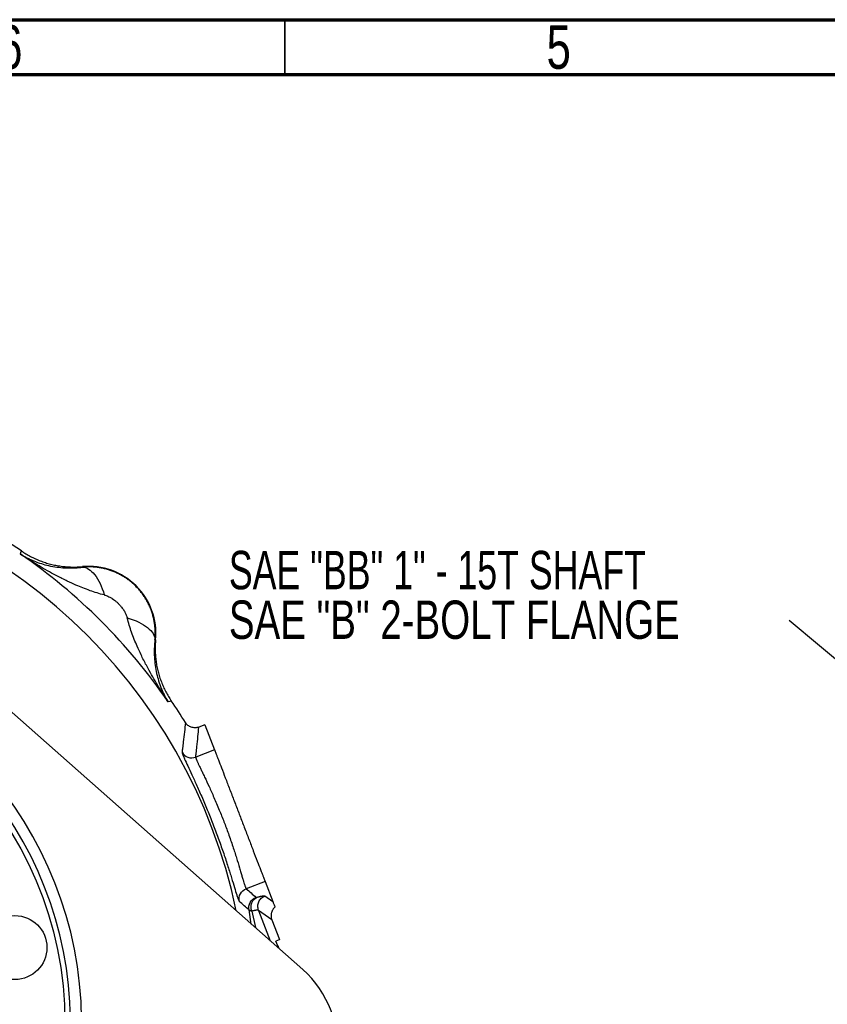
# Model space of a CAD drawing. Header units: inches. Extents: x 0.6 to 16.3, y 0.2 to 11.5.
# Tile 10 of 20: x 5.5 to 8.4, y 8 to 11.5. Entities that reach past the tile are written whole.
import ezdxf

# ---------------------------------------------------------------- set-up
doc = ezdxf.new("R2010")
doc.units = ezdxf.units.IN
doc.header["$MEASUREMENT"] = 0
doc.styles.add('SLDTEXTSTYLE0', font='TXT', dxfattribs={"width": 0.75})
doc.styles.add('SLDTEXTSTYLE2', font='TXT', dxfattribs={"width": 0.695652})
doc.dimstyles.new('SLDDIMSTYLE3', dxfattribs={"dimtxt": 0.18, "dimasz": 0.14, "dimexe": 0, "dimexo": 0.0625, "dimgap": 0, "dimtad": 0, "dimtih": 1, "dimtoh": 1, "dimdec": 0, "dimrnd": 1e-09, "dimzin": 0, "dimdsep": 46, "dimtxsty": 'Standard', "dimsah": 1, "dimcen": 0.09, "dimadec": 0, "dimazin": 0, "dimtfac": 0.14, "dimtdec": 0, "dimtofl": 0, "dimtmove": 0, "dimatfit": 3, "dimfxl": 0, "dimfrac": 2, "dimtolj": 1, "dimtzin": 0, "dimarcsym": 0})

# ---------------------------------------------------------------- blocks, each defined once
blk = doc.blocks.new('SW_NOTE_0_2')
at = {"color": 0, "linetype": 'Continuous', "lineweight": 0, "char_height": 0.137795, "attachment_point": 1}
for s, insert, style in [('SAE "BB" 1" - 15T SHAFT', (-2.0114, 0.2498), 'SLDTEXTSTYLE2'), ('SAE "B" 2-BOLT FLANGE', (-2.0114, 0.0716), 'SLDTEXTSTYLE0')]:
    blk.add_mtext(s, dxfattribs=dict(at, insert=insert, style=style))

msp = doc.modelspace()

# ---------------------------------------------------------------- linework, layer by layer
at = {"color": 7, "linetype": 'Continuous', "lineweight": 70}
for p, q in [((0.5906, 11.4961), (16.3386, 11.4961)), ((0.7874, 11.2992), (16.1417, 11.2992))]:
    msp.add_line(p, q, dxfattribs=at)
at = {"color": 7, "linetype": 'Continuous', "lineweight": 35}
msp.add_line((6.4961, 11.2992), (6.4961, 11.4961), dxfattribs=at)
at = {"color": 7, "linetype": 'Continuous', "lineweight": 25}
for p, q in [((5.5462, 9.5775), (5.5479, 9.5832)), ((5.5479, 9.5832), (5.5497, 9.589)), ((5.7688, 9.5304), (5.7689, 9.5325)), ((6.0315, 9.2699), (6.0294, 9.2698)), ((6.5598, 8.0859), (5.4485, 9.0692)), ((6.088, 9.0507), (6.0822, 9.0489)), ((6.0822, 9.0489), (6.0765, 9.0472)), ((6.2086, 8.965), (6.1869, 8.9567)), ((6.2086, 8.965), (6.2433, 8.8747)), ((6.2433, 8.8747), (6.1756, 8.8487)), ((6.4246, 8.4023), (6.3569, 8.3763)), ((6.4246, 8.4023), (6.4521, 8.3306)), ((6.4243, 8.3503), (6.4521, 8.3306)), ((6.4487, 8.2651), (6.4013, 8.2986)), ((6.4487, 8.2651), (6.4759, 8.1942)), ((6.4756, 8.193), (6.4638, 8.1885)), ((6.4706, 8.1708), (6.4638, 8.1885)), ((6.4759, 8.1942), (6.4756, 8.193))]:
    msp.add_line(p, q, dxfattribs=at)
at = {"color": 8, "linetype": 'Continuous', "lineweight": 25}
for p, q in [((6.3751, 8.2494), (6.3671, 8.2999)), ((6.3768, 8.2957), (6.3897, 8.2365)), ((6.4013, 8.2986), (6.4434, 8.1889)), ((6.4706, 8.1708), (6.4695, 8.1659))]:
    msp.add_line(p, q, dxfattribs=at)
at = {"color": 7, "linetype": 'Continuous', "lineweight": 25}
for centre, radius in [((4.3921, 7.8931), 1.314), ((5.5266, 8.165), 0.1147)]:
    msp.add_circle(centre, radius, dxfattribs=at)
for centre, radius, start, end in [((4.3921, 7.8931), 2.0533, 55.6839, 124.3161), ((4.3921, 7.8931), 2.0419, 34.4163, 55.5837), ((5.7917, 9.2927), 0.2409, 354.5811, 95.4189), ((4.3921, 7.8931), 1.374, 268.7674, 76.2326), ((4.3921, 7.8931), 1.334, 268.8048, 76.1952), ((4.3921, 7.8931), 2.0533, 31.7307, 34.3161), ((6.3141, 7.8081), 0.3709, 352.5, 48.5)]:
    msp.add_arc(centre, radius, start, end, dxfattribs=at)
at = {"color": 8, "linetype": 'Continuous', "lineweight": 25}
msp.add_arc((4.3921, 7.8931), 1.9709, 11.8312, 153.1688, dxfattribs=at)
at = {"color": 7, "linetype": 'Continuous', "lineweight": 25}
for points, knots in [([(5.5497, 9.589), (5.5523, 9.5872), (5.5576, 9.5836), (5.5658, 9.5786), (5.5742, 9.5737), (5.5826, 9.5692), (5.5912, 9.5648), (5.5999, 9.5607), (5.6087, 9.5569), (5.6177, 9.5533), (5.6267, 9.5499), (5.6358, 9.5469), (5.645, 9.544), (5.6543, 9.5415), (5.6637, 9.5392), (5.6731, 9.5373), (5.6826, 9.5355), (5.6921, 9.5341), (5.7016, 9.5329), (5.7112, 9.532), (5.7208, 9.5314), (5.7305, 9.5311), (5.7401, 9.531), (5.7497, 9.5312), (5.7593, 9.5317), (5.7657, 9.5322), (5.7689, 9.5325)], [0, 0, 0, 0, 0.041668, 0.083337, 0.125006, 0.166675, 0.208344, 0.250014, 0.291682, 0.33335, 0.375017, 0.416682, 0.458346, 0.500009, 0.541671, 0.583335, 0.624999, 0.666665, 0.708332, 0.75, 0.791667, 0.833335, 0.875002, 0.916669, 0.958334, 1, 1, 1, 1]), ([(5.5462, 9.5775), (5.5488, 9.5759), (5.554, 9.5728), (5.5617, 9.5685), (5.569, 9.5647), (5.576, 9.5612), (5.5825, 9.5582), (5.5885, 9.5555), (5.6013, 9.5502), (5.6205, 9.5433), (5.6481, 9.5358), (5.676, 9.5307), (5.7001, 9.5284), (5.7185, 9.5277), (5.7313, 9.5277), (5.7439, 9.5281), (5.7564, 9.529), (5.7647, 9.5299), (5.7688, 9.5304)], [0, 0, 0, 0, 0.045138, 0.087505, 0.127104, 0.163937, 0.198008, 0.229318, 0.257869, 0.393408, 0.51334, 0.643659, 0.761584, 0.81312, 0.862692, 0.910335, 0.956089, 1, 1, 1, 1]), ([(5.8474, 9.4308), (5.83, 9.4351), (5.8123, 9.4406), (5.7782, 9.4527), (5.762, 9.4592), (5.7357, 9.4707), (5.7256, 9.4753), (5.7091, 9.4832), (5.7028, 9.4863), (5.6837, 9.4959), (5.6711, 9.5026), (5.6381, 9.5206), (5.6179, 9.5323), (5.5805, 9.5552), (5.5632, 9.5663), (5.5462, 9.5775)], [-1.668217, -1.668217, -1.668217, -1.668217, -1.375984, -1.375984, -1.042003, -1.042003, -0.833265, -0.833265, -0.728896, -0.728896, -0.561906, -0.561906, -0.294721, -0.294721, 0.001686, 0.001686, 0.001686, 0.001686]), ([(6.0294, 9.2698), (6.0296, 9.2722), (6.03, 9.277), (6.0304, 9.2843), (6.0306, 9.2915), (6.0306, 9.2988), (6.0303, 9.3061), (6.0298, 9.3133), (6.0291, 9.3205), (6.0282, 9.3277), (6.027, 9.3349), (6.0257, 9.3421), (6.0241, 9.3492), (6.0223, 9.3562), (6.0203, 9.3632), (6.018, 9.3701), (6.0156, 9.377), (6.013, 9.3837), (6.0101, 9.3904), (6.0071, 9.397), (6.0038, 9.4035), (6.0003, 9.4099), (5.9967, 9.4162), (5.9928, 9.4224), (5.9888, 9.4284), (5.9846, 9.4344), (5.9802, 9.4402), (5.9757, 9.4458), (5.9709, 9.4514), (5.966, 9.4567), (5.961, 9.462), (5.9557, 9.467), (5.9504, 9.4719), (5.9448, 9.4767), (5.9392, 9.4812), (5.9334, 9.4856), (5.9274, 9.4898), (5.9214, 9.4939), (5.9152, 9.4977), (5.9089, 9.5013), (5.9025, 9.5048), (5.896, 9.5081), (5.8894, 9.5111), (5.8827, 9.514), (5.8759, 9.5166), (5.8691, 9.5191), (5.8622, 9.5213), (5.8552, 9.5233), (5.8481, 9.5251), (5.8411, 9.5267), (5.8339, 9.5281), (5.8267, 9.5292), (5.8195, 9.5301), (5.8123, 9.5308), (5.8051, 9.5313), (5.7978, 9.5316), (5.7905, 9.5316), (5.7833, 9.5314), (5.776, 9.5311), (5.7712, 9.5306), (5.7688, 9.5304)], [0, 0, 0, 0, 0.01734, 0.034669, 0.051988, 0.069298, 0.086599, 0.10389, 0.121174, 0.138449, 0.155716, 0.172976, 0.190229, 0.207475, 0.224715, 0.241949, 0.259177, 0.276401, 0.293619, 0.310833, 0.328043, 0.345249, 0.362452, 0.379652, 0.396849, 0.414044, 0.431238, 0.448429, 0.46562, 0.48281, 0.499999, 0.517189, 0.534379, 0.551569, 0.568761, 0.585954, 0.603149, 0.620347, 0.637547, 0.654749, 0.671956, 0.689166, 0.70638, 0.723598, 0.740821, 0.75805, 0.775284, 0.792524, 0.80977, 0.827023, 0.844283, 0.861551, 0.878826, 0.896109, 0.913401, 0.930701, 0.948011, 0.965331, 0.98266, 1, 1, 1, 1]), ([(5.8474, 9.4308), (5.8485, 9.4306), (5.8521, 9.4296), (5.8565, 9.428), (5.862, 9.4256), (5.8681, 9.4226), (5.8759, 9.418), (5.8839, 9.4123), (5.8913, 9.4062), (5.8973, 9.4006), (5.9018, 9.3959), (5.9072, 9.3899), (5.914, 9.3813), (5.9212, 9.37), (5.9258, 9.3606), (5.9281, 9.3543), (5.9292, 9.3509), (5.9296, 9.3492), (5.9298, 9.3484)], [0, 0, 0, 0, 0.0272854, 0.0966957, 0.1181176, 0.1775137, 0.2645843, 0.3409911, 0.4198607, 0.5000563, 0.5401228, 0.5799897, 0.6971505, 0.8081797, 0.9099168, 0.9564277, 0.9785373, 1, 1, 1, 1]), ([(6.0765, 9.0472), (6.0652, 9.0642), (6.0542, 9.0815), (6.0313, 9.1189), (6.0196, 9.1391), (6.0016, 9.1721), (5.9949, 9.1848), (5.9853, 9.2038), (5.9822, 9.2101), (5.9743, 9.2266), (5.9697, 9.2367), (5.9582, 9.263), (5.9517, 9.2792), (5.9396, 9.3133), (5.9341, 9.331), (5.9298, 9.3484)], [0, 0, 0, 0, 0.296408, 0.296408, 0.563592, 0.563592, 0.730583, 0.730583, 0.834952, 0.834952, 1.04369, 1.04369, 1.37767, 1.37767, 1.669903, 1.669903, 1.669903, 1.669903]), ([(6.0294, 9.2698), (6.0291, 9.2673), (6.0285, 9.2621), (6.0278, 9.2544), (6.0273, 9.2466), (6.0269, 9.2388), (6.0267, 9.2308), (6.0267, 9.2228), (6.0269, 9.2148), (6.0275, 9.1996), (6.0297, 9.177), (6.0348, 9.1491), (6.0423, 9.1215), (6.0502, 9.0994), (6.0584, 9.0805), (6.0664, 9.0643), (6.073, 9.0532), (6.0765, 9.0472)], [0, 0, 0, 0, 0.027232, 0.055177, 0.083846, 0.113252, 0.143403, 0.174311, 0.205982, 0.238426, 0.356347, 0.48667, 0.606598, 0.742141, 0.813048, 0.89899, 1, 1, 1, 1]), ([(6.0315, 9.2699), (6.0312, 9.2667), (6.0307, 9.2603), (6.0302, 9.2507), (6.03, 9.2411), (6.03, 9.2315), (6.0304, 9.2218), (6.031, 9.2122), (6.0319, 9.2027), (6.0331, 9.1931), (6.0345, 9.1836), (6.0362, 9.1741), (6.0382, 9.1647), (6.0405, 9.1553), (6.043, 9.1461), (6.0458, 9.1368), (6.0489, 9.1277), (6.0523, 9.1187), (6.0558, 9.1098), (6.0597, 9.1009), (6.0638, 9.0922), (6.0681, 9.0836), (6.0727, 9.0752), (6.0776, 9.0668), (6.0826, 9.0587), (6.0862, 9.0533), (6.088, 9.0507)], [0, 0, 0, 0, 0.041666, 0.083331, 0.124998, 0.166665, 0.208333, 0.25, 0.291668, 0.333335, 0.375001, 0.416665, 0.458329, 0.499991, 0.541654, 0.583318, 0.624983, 0.66665, 0.708318, 0.749986, 0.791656, 0.833325, 0.874994, 0.916663, 0.958332, 1, 1, 1, 1]), ([(6.1385, 8.973), (6.1374, 8.9618), (6.1363, 8.9507), (6.1338, 8.9274), (6.1324, 8.9153), (6.1301, 8.8957), (6.1292, 8.8881), (6.1276, 8.8758), (6.127, 8.8711), (6.1264, 8.8664)], [0.95513045, 0.95513045, 0.95513045, 0.95513045, 0.96620622, 0.96620622, 0.97833367, 0.97833367, 0.98591333, 0.98591333, 0.99065061, 0.99065061, 0.99065061, 0.99065061]), ([(6.1868, 8.9567), (6.1847, 8.9558), (6.1825, 8.9552), (6.1779, 8.9543), (6.1756, 8.9541), (6.1687, 8.954), (6.1641, 8.9546), (6.1553, 8.9576), (6.1513, 8.9598), (6.144, 8.9656), (6.1409, 8.969), (6.1385, 8.973)], [0, 0, 0, 0, 0.125, 0.125, 0.25, 0.25, 0.5, 0.5, 0.75, 0.75, 1, 1, 1, 1]), ([(6.1756, 8.8487), (6.1762, 8.8535), (6.1767, 8.8582), (6.1782, 8.8707), (6.179, 8.8783), (6.1812, 8.8983), (6.1825, 8.9106), (6.1848, 8.9341), (6.1858, 8.9454), (6.1868, 8.9567)], [0.95513045, 0.95513045, 0.95513045, 0.95513045, 0.95986774, 0.95986774, 0.96744739, 0.96744739, 0.97957484, 0.97957484, 0.99063736, 0.99063736, 0.99063736, 0.99063736]), ([(6.2433, 8.8747), (6.2433, 8.8745), (6.2434, 8.8742), (6.2437, 8.8735), (6.244, 8.8727), (6.2444, 8.8716), (6.2449, 8.8703), (6.2459, 8.8677), (6.2477, 8.863), (6.2509, 8.8549), (6.2548, 8.8446), (6.2612, 8.828), (6.271, 8.8024), (6.2852, 8.7653), (6.3011, 8.724), (6.3175, 8.6813), (6.3339, 8.6385), (6.3504, 8.5957), (6.3668, 8.5529), (6.3826, 8.5117), (6.3968, 8.4746), (6.4067, 8.449), (6.413, 8.4324), (6.417, 8.4221), (6.4201, 8.4139), (6.4222, 8.4086), (6.4234, 8.4053), (6.4242, 8.4033), (6.4245, 8.4026), (6.4246, 8.4023)], [0, 0, 0, 0, 0.009781, 0.019544, 0.029298, 0.039051, 0.048811, 0.058587, 0.089502, 0.120435, 0.152548, 0.18468, 0.250112, 0.315544, 0.379711, 0.441491, 0.500003, 0.558515, 0.620295, 0.684463, 0.749895, 0.815327, 0.84744, 0.879571, 0.910486, 0.941419, 0.960946, 0.98045, 1, 1, 1, 1]), ([(6.1264, 8.8664), (6.1264, 8.8662), (6.1264, 8.8659), (6.1265, 8.865), (6.1268, 8.864), (6.1271, 8.8628), (6.1276, 8.8613), (6.1282, 8.8596), (6.1289, 8.8577), (6.1298, 8.8556), (6.1307, 8.8533), (6.1318, 8.8508), (6.133, 8.848), (6.1343, 8.8451), (6.1383, 8.8362), (6.1464, 8.8184), (6.1616, 8.7859), (6.1796, 8.7467), (6.1994, 8.7019), (6.2198, 8.6533), (6.2398, 8.6026), (6.2589, 8.5513), (6.2763, 8.5016), (6.2916, 8.455), (6.3045, 8.4138), (6.315, 8.3794), (6.3212, 8.3593), (6.3247, 8.3485), (6.3264, 8.3434), (6.328, 8.3391), (6.3293, 8.3356), (6.3305, 8.333), (6.3315, 8.3311), (6.332, 8.3305), (6.3322, 8.3303)], [0, 0, 0, 0, 0.0096667, 0.0193087, 0.0289343, 0.0385519, 0.0481697, 0.057796, 0.0674391, 0.0771073, 0.0868086, 0.0965512, 0.1063431, 0.116192, 0.1261056, 0.1893676, 0.2513898, 0.3131687, 0.3756612, 0.4380555, 0.4996447, 0.5612232, 0.6237945, 0.6862178, 0.7481673, 0.8106842, 0.87356, 0.8916826, 0.9096966, 0.9276548, 0.9456109, 0.9636185, 0.9817307, 1, 1, 1, 1]), ([(6.1756, 8.8487), (6.1756, 8.8485), (6.1756, 8.8481), (6.1757, 8.8473), (6.176, 8.8462), (6.1764, 8.8449), (6.1769, 8.8433), (6.1777, 8.8414), (6.1785, 8.8392), (6.1796, 8.8367), (6.1808, 8.8339), (6.1822, 8.8308), (6.1846, 8.8257), (6.1883, 8.8177), (6.1937, 8.8063), (6.2002, 8.7928), (6.2097, 8.7729), (6.2234, 8.7435), (6.2413, 8.7036), (6.2595, 8.6607), (6.2772, 8.6169), (6.2936, 8.5725), (6.3087, 8.5284), (6.3221, 8.4867), (6.3314, 8.4558), (6.3377, 8.4346), (6.3419, 8.4201), (6.3455, 8.4079), (6.3484, 8.3984), (6.3506, 8.3914), (6.3523, 8.3863), (6.3538, 8.3823), (6.3551, 8.3793), (6.3561, 8.3772), (6.3567, 8.3766), (6.3569, 8.3763)], [0, 0, 0, 0, 0.010468, 0.021113, 0.031935, 0.042935, 0.054113, 0.06547, 0.077006, 0.08872, 0.100615, 0.112689, 0.124942, 0.155273, 0.187549, 0.215198, 0.249899, 0.312176, 0.37468, 0.440774, 0.499782, 0.55881, 0.624961, 0.687514, 0.749775, 0.783681, 0.812189, 0.844837, 0.8748, 0.896426, 0.917746, 0.938762, 0.959474, 0.979886, 1, 1, 1, 1]), ([(6.3569, 8.3763), (6.3628, 8.3712), (6.3745, 8.3609), (6.3861, 8.3505), (6.3919, 8.3453)], [0, 0, 0, 0, 0.498668, 1, 1, 1, 1]), ([(6.3919, 8.3453), (6.392, 8.3452), (6.392, 8.3452), (6.3922, 8.3452), (6.3924, 8.3452), (6.3929, 8.3452), (6.3934, 8.3453), (6.3946, 8.3455), (6.3953, 8.3457), (6.3962, 8.3459)], [0, 0, 0, 0, 0.00873285, 0.00873285, 0.02270541, 0.02270541, 0.04506151, 0.04506151, 0.06986281, 0.06986281, 0.06986281, 0.06986281]), ([(6.3962, 8.3459), (6.3974, 8.3462), (6.3997, 8.3468), (6.4029, 8.3476), (6.4059, 8.3483), (6.4087, 8.3489), (6.4112, 8.3495), (6.4136, 8.3499), (6.4163, 8.3504), (6.419, 8.3507), (6.4215, 8.3508), (6.4233, 8.3507), (6.424, 8.3504), (6.4243, 8.3503)], [0, 0, 0, 0, 0.071585, 0.143018, 0.214358, 0.285665, 0.356999, 0.428419, 0.499986, 0.625079, 0.749899, 0.874765, 1, 1, 1, 1]), ([(6.4013, 8.2986), (6.3994, 8.3035), (6.3986, 8.3088), (6.3988, 8.3192), (6.4, 8.3244), (6.4043, 8.334), (6.4074, 8.3383), (6.4149, 8.3455), (6.4194, 8.3484), (6.4243, 8.3503)], [0, 0, 0, 0, 0.25, 0.25, 0.5, 0.5, 0.75, 0.75, 1, 1, 1, 1]), ([(6.3671, 8.2999), (6.3613, 8.305), (6.3498, 8.3152), (6.3381, 8.3252), (6.3322, 8.3303)], [0, 0, 0, 0, 0.50212, 1, 1, 1, 1]), ([(6.46, 8.3099), (6.4592, 8.3092), (6.4575, 8.3077), (6.4552, 8.3051), (6.4531, 8.3024), (6.4512, 8.2994), (6.4495, 8.2962), (6.4482, 8.2928), (6.4471, 8.2892), (6.4463, 8.2852), (6.4459, 8.2808), (6.4461, 8.2758), (6.4469, 8.2705), (6.4481, 8.2669), (6.4487, 8.2651)], [0, 0, 0, 0, 0.067685, 0.13665, 0.206866, 0.278316, 0.351009, 0.425005, 0.500378, 0.581378, 0.671895, 0.771883, 0.881258, 1, 1, 1, 1]), ([(6.4521, 8.3306), (6.4527, 8.329), (6.454, 8.3258), (6.4559, 8.3206), (6.4579, 8.3154), (6.4594, 8.3117), (6.4601, 8.3098)], [0, 0, 0, 0, 0.2554749, 0.5072983, 0.7554725, 1, 1, 1, 1]), ([(6.3768, 8.2957), (6.3748, 8.2959), (6.3732, 8.2962), (6.3705, 8.297), (6.3695, 8.2975), (6.3682, 8.2984), (6.3678, 8.2987), (6.3674, 8.2994), (6.3672, 8.2996), (6.3671, 8.2999)], [0, 0, 0, 0, 0.0248013, 0.0248013, 0.04715739, 0.04715739, 0.06112996, 0.06112996, 0.06986281, 0.06986281, 0.06986281, 0.06986281]), ([(6.4013, 8.2986), (6.4011, 8.2988), (6.4008, 8.299), (6.4, 8.2992), (6.399, 8.2993), (6.3979, 8.2993), (6.3966, 8.2993), (6.3952, 8.2992), (6.3936, 8.299), (6.3919, 8.2988), (6.3902, 8.2985), (6.3884, 8.2982), (6.3865, 8.2978), (6.3846, 8.2974), (6.3826, 8.297), (6.3807, 8.2966), (6.3787, 8.2961), (6.3774, 8.2958), (6.3768, 8.2957)], [0, 0, 0, 0, 0.078898, 0.15561, 0.230135, 0.302474, 0.372627, 0.440593, 0.506373, 0.569966, 0.631373, 0.690593, 0.747627, 0.802475, 0.855136, 0.90561, 0.953898, 1, 1, 1, 1]), ([(6.4706, 8.1708), (6.4707, 8.1705), (6.4709, 8.17), (6.4713, 8.1689), (6.4722, 8.1666), (6.4732, 8.1639), (6.4737, 8.1626), (6.474, 8.1618)], [0, 0, 0, 0, 0.043219, 0.090293, 0.204835, 0.547953, 1, 1, 1, 1])]:
    msp.add_open_spline(points, degree=3, knots=knots, dxfattribs=at)
for points in [[(5.7688, 9.5304), (5.7834, 9.5308), (5.8144, 9.512), (5.8389, 9.4605), (5.8474, 9.4308)], [(5.9298, 9.3484), (5.9595, 9.3399), (6.011, 9.3155), (6.0298, 9.2844), (6.0294, 9.2698)], [(6.1264, 8.8664), (6.1311, 8.8582), (6.1465, 8.8451), (6.1667, 8.8453), (6.1756, 8.8487)], [(6.3322, 8.3303), (6.3302, 8.3395), (6.3329, 8.3595), (6.3481, 8.3729), (6.3569, 8.3763)], [(6.3671, 8.2999), (6.3652, 8.3091), (6.3682, 8.3288), (6.3832, 8.3419), (6.3919, 8.3453)], [(6.3768, 8.2957), (6.3733, 8.3054), (6.3734, 8.3274), (6.3876, 8.3424), (6.3962, 8.3459)], [(6.4763, 8.1933), (6.4761, 8.1936), (6.476, 8.1939), (6.4759, 8.1942)]]:
    msp.add_open_spline(points, degree=3, dxfattribs=at)

# ---------------------------------------------------------------- block references
at = {"color": 7, "linetype": 'Continuous', "lineweight": 0}
msp.add_blockref('SW_NOTE_0_2', (8.306, 9.3393), dxfattribs=at)

# ---------------------------------------------------------------- texts
at = {"color": 7, "linetype": 'Continuous', "lineweight": 0, "char_height": 0.1562, "attachment_point": 2, "style": 'SLDTEXTSTYLE0'}
for s, insert in [('6', (5.5102, 11.476)), ('5', (7.4787, 11.476))]:
    msp.add_mtext(s, dxfattribs=dict(at, insert=insert))

# ---------------------------------------------------------------- leaders
at = {"color": 7, "linetype": 'Continuous', "lineweight": 0}
msp.add_leader([(8.7637, 8.9564), (8.306, 9.3393)], dimstyle='SLDDIMSTYLE3', dxfattribs=at)

doc.saveas('drawing.dxf')
